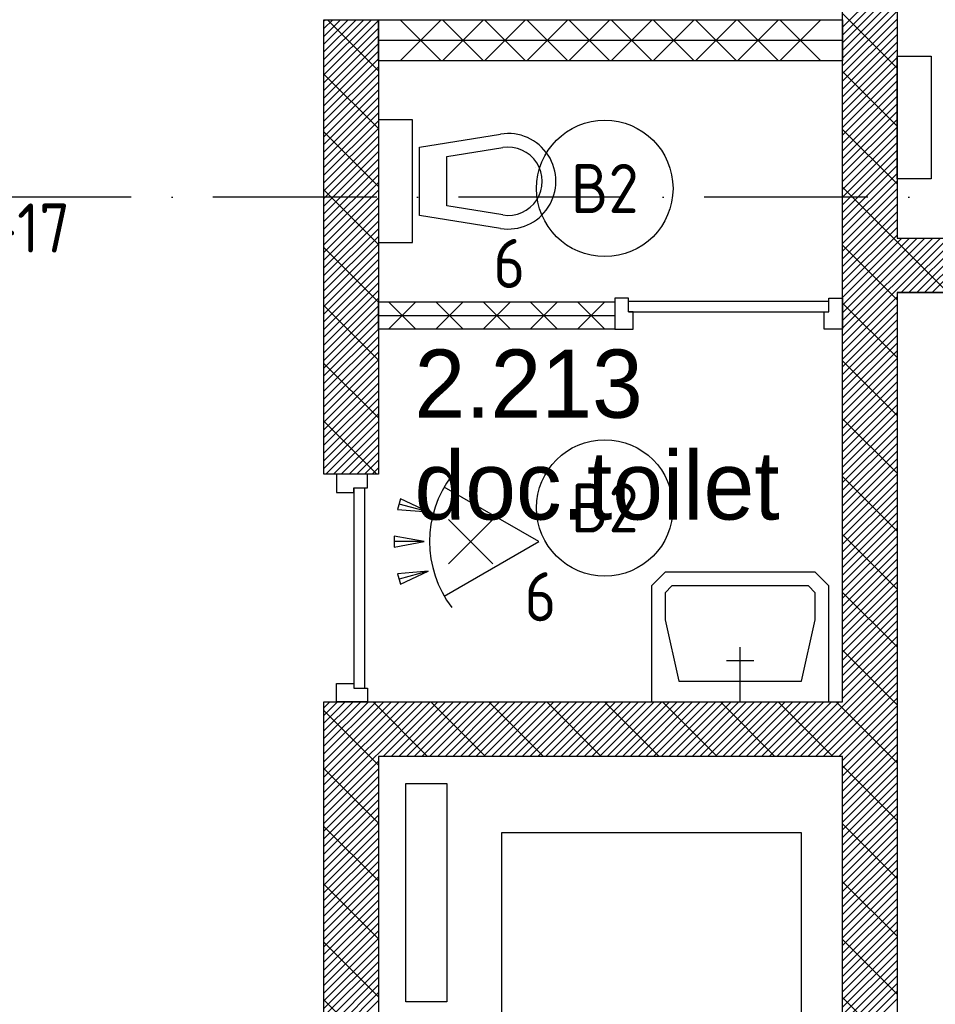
# Model space of a CAD drawing. Header units: millimetres. Extents: x -6587 to 112313, y 244 to 84344.
# Tile 21 of 63: x 26184 to 29539, y 45948 to 49557. Entities that reach past the tile are written whole.
import ezdxf
from ezdxf.enums import TextEntityAlignment as Align

# ---------------------------------------------------------------- set-up
doc = ezdxf.new("R2010")
doc.units = ezdxf.units.MM
doc.header["$LTSCALE"] = 100
doc.linetypes.add('DASHDOT', pattern=[9, 6, -1.5, 0, -1.5])
doc.layers.get('0').update_dxf_attribs({"color": 9, "linetype": 'CONTINUOUS'})
for name, color, linetype in [('AL$7----_STRAMIEN', 1, 'DASHDOT'), ('AL22----_BINNENWAND', 7, 'CONTINUOUS'), ('AL28----_KONSTRUKTIE', 3, 'CONTINUOUS'), ('AL32----_BINNENKOZ', 7, 'CONTINUOUS'), ('AL32----_DRAAIRICHTING', 1, 'CONTINUOUS'), ('AL66----_TRANSPINST', 7, 'CONTINUOUS'), ('AL74----_INRSANITAIR', 7, 'CONTINUOUS'), ('ALL-----_REFLIJNEN', 8, 'CONTINUOUS'), ('ALXA7---_KALKZVUIL', 1, 'CONTINUOUS'), ('ALXAA---_GEWBETON', 12, 'CONTINUOUS'), ('ALXAB---_PREFABBETON', 1, 'CONTINUOUS'), ('BOUW', 8, 'CONTINUOUS'), ('EB63101-_ATTRIB', 2, 'CONTINUOUS'), ('EB63501-_ATTRIB', 2, 'CONTINUOUS'), ('EL63101-_LICHT-ARM', 3, 'CONTINUOUS'), ('EL63102-_LICHT-SCH', 3, 'CONTINUOUS'), ('EL63501-_NOODVRL-ARM', 3, 'CONTINUOUS'), ('LIJN025', 10, 'CONTINUOUS')]:
    doc.layers.add(name, color=color, linetype=linetype)
doc.styles.add('1_8', font='iso', dxfattribs={"width": 0.7, "height": 1.8})
doc.styles.add('BURO-025', font='BUROFONT.shx', dxfattribs={"height": 250})

# ---------------------------------------------------------------- blocks, each defined once
blk = doc.blocks.new('ES3G00')
blk.add_circle((0, 0), 2.5)
at = {"color": 6, "style": '1_8'}
for tag, flags, p in [('SCHAK', 8, (3.5, 2.75)), ('A_CODE', 8, (0, 0)), ('GROEP', 8, (-3.5, -2.75)), ('KAST', 9, (3.5, -2.75))]:
    blk.add_attdef(tag, text='', height=1.8, dxfattribs=dict(at, flags=flags)).set_placement(p, align=Align.MIDDLE)
blk = doc.blocks.new('ES652116')
for p, q in [((1.557, 1.087), (2.619, 1.372)), ((-0.813, -0.813), (0.813, 0.813)), ((0.813, -0.813), (-0.813, 0.813)), ((1.7, 0), (2.8, 0)), ((1.557, -1.087), (2.619, -1.372))]:
    blk.add_line(p, q)
blk.add_lwpolyline([(0.964, 2), (-2.5, 0), (0.964, -2)])
for points in [[(2.671, 1.179), (2.568, 1.565), (1.557, 1.087)], [(2.8, -0.2), (2.8, 0.2), (1.7, 0)], [(2.568, -1.565), (2.671, -1.179), (1.557, -1.087)]]:
    blk.add_lwpolyline(points, close=True)
blk.add_arc((-2.5, 0), 4, 322.8192, 37.1808)
at = {"style": '1_8'}
for tag, flags, p in [('SCHAK', 8, (3, 5.5)), ('KAST', 9, (-3, 0.5)), ('M_CODE', 9, (0, 0)), ('DOEL', 9, (-3, -2)), ('GROEP', 9, (-3, -4.5))]:
    blk.add_attdef(tag, text='', height=1.8, dxfattribs=dict(at, flags=flags)).set_placement(p, align=Align.MIDDLE_CENTER)
at = {"style": '1_8', "flags": 8}
blk.add_attdef('CODE', text='', height=1.8, dxfattribs=at).set_placement((0, 0), align=Align.MIDDLE)
blk = doc.blocks.new('ES3G01')
at = {"color": 0}
for p, q in [((-1.768, 1.768), (1.768, -1.768)), ((1.768, 1.768), (-1.768, -1.768))]:
    blk.add_line(p, q, dxfattribs=at)
at = {"color": 6}
blk.add_lwpolyline([(1.768, -1.768), (1.75, -1.75)], dxfattribs=at)
blk.add_circle((0, 0), 2.5)
at = {"color": 0}
for radius in [0.85, 0.5]:
    blk.add_circle((0, 0), radius, dxfattribs=at)
at = {"color": 6, "style": '1_8'}
for tag, flags, p in [('A_CODE', 8, (-3.5, 2.75)), ('SCHAK', 8, (3.5, 2.75)), ('GROEP', 8, (-3.5, -2.75)), ('KAST', 9, (3.5, -2.75))]:
    blk.add_attdef(tag, text='', height=1.8, dxfattribs=dict(at, flags=flags)).set_placement(p, align=Align.MIDDLE)
blk = doc.blocks.new('A$Cb38f1ce1')
at = {"layer": 'AL$7----_STRAMIEN', "color": 1}
blk.add_line((86347.7, 42380), (750, 42380), dxfattribs=at)
at = {"layer": 'AL22----_BINNENWAND', "color": 8}
for p, q in [((24247.7, 43030), (25947.7, 43030)), ((24247.7, 42880), (24247.7, 43030)), ((25947.7, 43030), (25947.7, 42880)), ((25947.7, 42880), (24247.7, 42880)), ((24247.7, 41996), (25113.7, 41996)), ((24247.7, 41896), (24247.7, 41996)), ((25113.7, 41996), (25113.7, 41896)), ((25113.7, 41896), (24247.7, 41896))]:
    blk.add_line(p, q, dxfattribs=at)
at = {"layer": 'AL28----_KONSTRUKTIE', "color": 8}
for p, q in [((25947.7, 40530), (25947.7, 45080)), ((26147.7, 45080), (26147.7, 42230)), ((24047.7, 41364), (24047.7, 43030)), ((24047.7, 43030), (24247.7, 43030)), ((24247.7, 43030), (24247.7, 41364)), ((26147.7, 42230), (30447.7, 42230)), ((26147.7, 42230), (30447.7, 42230)), ((26147.7, 42030), (30447.7, 42030)), ((30447.7, 42030), (26147.7, 42030)), ((26147.7, 42030), (26147.7, 38430)), ((24247.7, 41364), (24047.7, 41364)), ((24047.7, 38230), (24047.7, 40530)), ((24047.7, 40530), (24247.7, 40530)), ((24247.7, 40530), (25947.7, 40530)), ((25947.7, 40330), (24247.7, 40330)), ((24247.7, 40330), (24247.7, 38430)), ((25947.7, 38430), (25947.7, 40330))]:
    blk.add_line(p, q, dxfattribs=at)
at = {"layer": 'AL32----_BINNENKOZ', "color": 8}
for p, q in [((25113.7, 42010), (25113.7, 41896)), ((25163.7, 42010), (25113.7, 42010)), ((25163.7, 41959), (25163.7, 42010)), ((25163.7, 41999), (25897.7, 41999)), ((25897.7, 41959), (25897.7, 42010)), ((25897.7, 42010), (25947.7, 42010)), ((25947.7, 42010), (25947.7, 41896)), ((25163.7, 41959), (25897.7, 41959)), ((25180.7, 41959), (25163.7, 41959)), ((25180.7, 41896), (25180.7, 41959)), ((25880.7, 41896), (25880.7, 41959)), ((25880.7, 41959), (25897.7, 41959)), ((25113.7, 41896), (25180.7, 41896)), ((25947.7, 41896), (25880.7, 41896))]:
    blk.add_line(p, q, dxfattribs=at)
for points in [[(24207.7, 41364), (24093.7, 41364), (24093.7, 41297), (24156.7, 41297), (24156.7, 41314), (24207.7, 41314), (24207.7, 41364)], [(24156.7, 41314), (24156.7, 40580)], [(24196.7, 41314), (24196.7, 40580)], [(24207.7, 40530), (24093.7, 40530), (24093.7, 40597), (24156.7, 40597), (24156.7, 40580), (24207.7, 40580), (24207.7, 40530)]]:
    blk.add_lwpolyline(points, dxfattribs=at)
at = {"layer": 'AL32----_DRAAIRICHTING', "color": 8}
for p, q in [((25947.7, 41559.9), (26147.7, 41759.9)), ((25947.7, 41531.6), (26147.7, 41731.6)), ((25947.7, 41503.3), (26147.7, 41703.3)), ((25947.7, 41475), (26147.7, 41675)), ((25947.7, 41446.8), (26147.7, 41646.8)), ((25947.7, 41418.5), (26147.7, 41618.5)), ((25947.7, 41390.2), (26147.7, 41590.2)), ((25947.7, 41567.5), (26147.7, 41367.5)), ((25947.7, 41361.9), (26147.7, 41561.9)), ((25947.7, 41333.6), (26147.7, 41533.6)), ((25947.7, 41305.3), (26147.7, 41505.3)), ((25947.7, 41277.1), (26147.7, 41477.1)), ((25947.7, 41248.8), (26147.7, 41448.8)), ((25947.7, 41220.5), (26147.7, 41420.5)), ((25947.7, 41192.2), (26147.7, 41392.2)), ((25947.7, 41163.9), (26147.7, 41363.9)), ((25947.7, 41355.4), (26147.7, 41155.4)), ((25947.7, 41135.6), (26147.7, 41335.6)), ((25947.7, 41107.3), (26147.7, 41307.3)), ((25947.7, 41079.1), (26147.7, 41279.1)), ((25947.7, 41050.8), (26147.7, 41250.8)), ((25947.7, 41022.5), (26147.7, 41222.5)), ((25947.7, 40994.2), (26147.7, 41194.2)), ((25947.7, 40965.9), (26147.7, 41165.9)), ((25947.7, 41143.2), (26147.7, 40943.2)), ((25947.7, 40937.6), (26147.7, 41137.6)), ((25947.7, 40909.4), (26147.7, 41109.4)), ((25947.7, 40881.1), (26147.7, 41081.1)), ((25947.7, 40852.8), (26147.7, 41052.8)), ((25297.7, 41005), (25247.7, 40955)), ((25847.7, 41005), (25297.7, 41005)), ((25897.7, 40955), (25847.7, 41005)), ((25947.7, 40824.5), (26147.7, 41024.5)), ((25947.7, 40796.2), (26147.7, 40996.2)), ((25947.7, 40767.9), (26147.7, 40967.9)), ((25247.7, 40955), (25247.7, 40830)), ((25322.7, 40955), (25297.7, 40930)), ((25297.7, 40930), (25297.7, 40830)), ((25822.7, 40955), (25322.7, 40955)), ((25847.7, 40930), (25822.7, 40955)), ((25847.7, 40830), (25847.7, 40930)), ((25897.7, 40830), (25897.7, 40955)), ((25947.7, 40739.7), (26147.7, 40939.7)), ((25947.7, 40931.1), (26147.7, 40731.1)), ((25947.7, 40711.4), (26147.7, 40911.4)), ((25947.7, 40683.1), (26147.7, 40883.1)), ((25247.7, 40830), (25247.7, 40530)), ((25297.7, 40830), (25347.7, 40605)), ((25797.7, 40605), (25847.7, 40830)), ((25897.7, 40530), (25897.7, 40830)), ((25947.7, 40654.8), (26147.7, 40854.8)), ((25947.7, 40626.5), (26147.7, 40826.5)), ((25947.7, 40598.2), (26147.7, 40798.2)), ((25947.7, 40569.9), (26147.7, 40769.9)), ((25572.7, 40530), (25572.7, 40730)), ((25764.3, 40330), (26147.7, 40713.4)), ((25947.7, 40541.7), (26147.7, 40741.7)), ((25947.7, 40719), (26147.7, 40519)), ((25622.7, 40680), (25522.7, 40680)), ((25792.6, 40330), (26147.7, 40685.1)), ((25820.9, 40330), (26147.7, 40656.8)), ((25347.7, 40605), (25797.7, 40605)), ((25849.1, 40330), (26147.7, 40628.5)), ((25877.4, 40330), (26147.7, 40600.2)), ((25905.7, 40330), (26147.7, 40572)), ((25934, 40330), (26147.7, 40543.7)), ((24972.3, 40330), (25172.3, 40530)), ((25000.6, 40330), (25200.6, 40530)), ((25028.9, 40330), (25228.9, 40530)), ((25057.2, 40330), (25257.2, 40530)), ((25076, 40530), (25276, 40330)), ((25085.5, 40330), (25285.5, 40530)), ((25113.7, 40330), (25313.7, 40530)), ((25142, 40330), (25342, 40530)), ((25170.3, 40330), (25370.3, 40530)), ((25198.6, 40330), (25398.6, 40530)), ((25226.9, 40330), (25426.9, 40530)), ((25247.7, 40530), (25897.7, 40530)), ((25255.2, 40330), (25455.2, 40530)), ((25283.5, 40330), (25483.5, 40530)), ((25288.1, 40530), (25488.1, 40330)), ((25311.7, 40330), (25511.7, 40530)), ((25340, 40330), (25540, 40530)), ((25368.3, 40330), (25568.3, 40530)), ((25396.6, 40330), (25596.6, 40530)), ((25424.9, 40330), (25624.9, 40530)), ((25453.2, 40330), (25653.2, 40530)), ((25481.4, 40330), (25681.4, 40530)), ((25500.3, 40530), (25700.3, 40330)), ((25509.7, 40330), (25709.7, 40530)), ((25538, 40330), (25738, 40530)), ((25566.3, 40330), (25766.3, 40530)), ((25594.6, 40330), (25794.6, 40530)), ((25622.9, 40330), (25822.9, 40530)), ((25651.2, 40330), (25851.2, 40530)), ((25679.4, 40330), (25879.4, 40530)), ((25707.7, 40330), (25907.7, 40530)), ((25712.4, 40530), (25912.4, 40330)), ((25736, 40330), (25936, 40530)), ((25924.5, 40530), (26147.7, 40306.8)), ((25947.7, 40315.4), (26147.7, 40515.4)), ((25947.7, 40287.1), (26147.7, 40487.1)), ((25947.7, 40258.8), (26147.7, 40458.8)), ((25947.7, 40230.5), (26147.7, 40430.5)), ((25947.7, 40202.2), (26147.7, 40402.2)), ((25947.7, 40174), (26147.7, 40374)), ((25947.7, 40145.7), (26147.7, 40345.7)), ((25947.7, 40117.4), (26147.7, 40317.4)), ((25947.7, 40294.7), (26147.7, 40094.7)), ((25947.7, 40089.1), (26147.7, 40289.1)), ((25947.7, 40060.8), (26147.7, 40260.8)), ((25947.7, 40032.5), (26147.7, 40232.5)), ((25947.7, 40004.3), (26147.7, 40204.3)), ((25947.7, 39976), (26147.7, 40176)), ((25947.7, 39947.7), (26147.7, 40147.7)), ((25947.7, 39919.4), (26147.7, 40119.4)), ((25947.7, 39891.1), (26147.7, 40091.1)), ((25947.7, 40082.6), (26147.7, 39882.6)), ((25947.7, 39862.8), (26147.7, 40062.8)), ((25947.7, 39834.6), (26147.7, 40034.6)), ((25947.7, 39806.3), (26147.7, 40006.3)), ((25947.7, 39778), (26147.7, 39978)), ((25947.7, 39749.7), (26147.7, 39949.7)), ((25947.7, 39721.4), (26147.7, 39921.4)), ((25947.7, 39693.1), (26147.7, 39893.1)), ((25947.7, 39870.4), (26147.7, 39670.4)), ((25947.7, 39664.8), (26147.7, 39864.8)), ((25947.7, 39636.6), (26147.7, 39836.6)), ((25947.7, 39608.3), (26147.7, 39808.3)), ((25947.7, 39580), (26147.7, 39780)), ((25947.7, 39551.7), (26147.7, 39751.7)), ((25947.7, 39523.4), (26147.7, 39723.4)), ((25947.7, 39495.1), (26147.7, 39695.1))]:
    blk.add_line(p, q, dxfattribs=at)
at = {"layer": 'AL66----_TRANSPINST', "color": 8, "linetype": 'Continuous'}
for p, q in [((24347.7, 39430), (24347.7, 40230)), ((24497.7, 40230), (24497.7, 39430)), ((25797.7, 40050), (24697.7, 40050)), ((24697.7, 40050), (24697.7, 38650)), ((25797.7, 38650), (25797.7, 40050)), ((24497.7, 39430), (24347.7, 39430))]:
    blk.add_line(p, q, dxfattribs=at)
at = {"layer": 'AL66----_TRANSPINST', "color": 8}
blk.add_line((24347.7, 40230), (24497.7, 40230), dxfattribs=at)
at = {"layer": 'AL74----_INRSANITAIR', "color": 8, "linetype": 'Continuous'}
for p, q in [((26147.7, 42896.5), (26272.7, 42896.5)), ((26147.7, 42446.5), (26147.7, 42896.5)), ((26272.7, 42896.5), (26272.7, 42446.5)), ((24372.7, 42663), (24247.7, 42663)), ((24247.7, 42663), (24247.7, 42213)), ((24372.7, 42213), (24372.7, 42663)), ((24397.7, 42563), (24694.9, 42610.8)), ((24647.7, 42613), (24647.7, 42613)), ((24397.7, 42313), (24397.7, 42563)), ((24497.7, 42528.4), (24702.8, 42561.4)), ((24497.7, 42347.6), (24497.7, 42528.4)), ((24822.7, 42488), (24822.7, 42488)), ((26272.7, 42446.5), (26147.7, 42446.5)), ((24702.8, 42314.6), (24497.7, 42347.6)), ((24694.9, 42265.2), (24397.7, 42313)), ((24247.7, 42213), (24372.7, 42213))]:
    blk.add_line(p, q, dxfattribs=at)
for radius in [175, 125]:
    blk.add_arc((24722.7, 42438), radius, 260.8673, 99.1327, dxfattribs=at)
at = {"layer": 'ALL-----_REFLIJNEN', "color": 8, "linetype": 'Continuous'}
for p, q in [((24247.7, 42955), (25947.7, 42955)), ((24247.7, 41946), (25113.7, 41946))]:
    blk.add_line(p, q, dxfattribs=at)
at = {"layer": 'ALXA7---_KALKZVUIL', "color": 8}
for p, q in [((24477.2, 43030), (24327.2, 42880)), ((24327.2, 43030), (24477.2, 42880)), ((24631.8, 43030), (24481.8, 42880)), ((24481.8, 43030), (24631.8, 42880)), ((24786.3, 43030), (24636.3, 42880)), ((24636.3, 43030), (24786.3, 42880)), ((24940.9, 43030), (24790.9, 42880)), ((24790.9, 43030), (24940.9, 42880)), ((25095.4, 43030), (24945.4, 42880)), ((24945.4, 43030), (25095.4, 42880)), ((25249.9, 43030), (25099.9, 42880)), ((25099.9, 43030), (25249.9, 42880)), ((25404.5, 43030), (25254.5, 42880)), ((25254.5, 43030), (25404.5, 42880)), ((25559, 43030), (25409, 42880)), ((25409, 43030), (25559, 42880)), ((25713.6, 43030), (25563.6, 42880)), ((25563.6, 43030), (25713.6, 42880)), ((25868.1, 43030), (25718.1, 42880)), ((25718.1, 43030), (25868.1, 42880)), ((24384.3, 41996), (24284.3, 41896)), ((24284.3, 41996), (24384.3, 41896)), ((24557.5, 41996), (24457.5, 41896)), ((24457.5, 41996), (24557.5, 41896)), ((24730.7, 41996), (24630.7, 41896)), ((24630.7, 41996), (24730.7, 41896)), ((24903.9, 41996), (24803.9, 41896)), ((24803.9, 41996), (24903.9, 41896)), ((25077.1, 41996), (24977.1, 41896)), ((24977.1, 41996), (25077.1, 41896))]:
    blk.add_line(p, q, dxfattribs=at)
at = {"layer": 'ALXAA---_GEWBETON', "color": 8}
for p, q in [((25947.7, 43002.4), (26147.7, 43202.4)), ((25947.7, 42974.1), (26147.7, 43174.1)), ((25947.7, 42945.8), (26147.7, 43145.8)), ((25947.7, 42917.5), (26147.7, 43117.5)), ((25947.7, 42889.3), (26147.7, 43089.3)), ((25947.7, 42861), (26147.7, 43061)), ((24047.7, 43025.7), (24051.9, 43030)), ((24047.7, 42997.4), (24080.2, 43030)), ((24047.7, 42969.2), (24108.5, 43030)), ((24047.7, 42940.9), (24136.8, 43030)), ((24047.7, 42912.6), (24165.1, 43030)), ((24047.7, 42884.3), (24193.4, 43030)), ((24047.7, 42856), (24221.6, 43030)), ((24047.7, 42827.7), (24247.7, 43027.7)), ((25947.7, 42832.7), (26147.7, 43032.7)), ((24047.7, 42799.4), (24247.7, 42999.4)), ((25947.7, 42804.4), (26147.7, 43004.4)), ((24047.7, 42771.2), (24247.7, 42971.2)), ((25947.7, 42776.1), (26147.7, 42976.1)), ((24047.7, 42742.9), (24247.7, 42942.9)), ((24047.7, 42714.6), (24247.7, 42914.6)), ((25947.7, 42747.8), (26147.7, 42947.8)), ((25947.7, 42719.5), (26147.7, 42919.5)), ((24047.7, 42686.3), (24247.7, 42886.3)), ((25947.7, 42691.3), (26147.7, 42891.3)), ((24047.7, 42658), (24247.7, 42858)), ((25947.7, 42663), (26147.7, 42863)), ((24047.7, 42629.7), (24247.7, 42829.7)), ((25947.7, 42634.7), (26147.7, 42834.7)), ((25947.7, 42606.4), (26147.7, 42806.4)), ((24047.7, 42601.5), (24247.7, 42801.5)), ((24047.7, 42573.2), (24247.7, 42773.2)), ((25947.7, 42578.1), (26147.7, 42778.1)), ((24047.7, 42544.9), (24247.7, 42744.9)), ((25947.7, 42549.8), (26147.7, 42749.8)), ((24047.7, 42516.6), (24247.7, 42716.6)), ((25947.7, 42521.6), (26147.7, 42721.6)), ((24047.7, 42488.3), (24247.7, 42688.3)), ((25947.7, 42493.3), (26147.7, 42693.3)), ((25947.7, 42465), (26147.7, 42665)), ((24047.7, 42460), (24247.7, 42660)), ((24047.7, 42431.8), (24247.7, 42631.8)), ((25947.7, 42436.7), (26147.7, 42636.7)), ((24047.7, 42403.5), (24247.7, 42603.5)), ((25947.7, 42408.4), (26147.7, 42608.4)), ((24047.7, 42375.2), (24247.7, 42575.2)), ((25947.7, 42380.1), (26147.7, 42580.1)), ((24047.7, 42346.9), (24247.7, 42546.9)), ((24047.7, 42318.6), (24247.7, 42518.6)), ((25947.7, 42351.9), (26147.7, 42551.9)), ((25947.7, 42323.6), (26147.7, 42523.6)), ((24047.7, 42290.3), (24247.7, 42490.3)), ((25947.7, 42295.3), (26147.7, 42495.3)), ((24047.7, 42262), (24247.7, 42462)), ((25947.7, 42267), (26147.7, 42467)), ((24047.7, 42233.8), (24247.7, 42433.8)), ((25947.7, 42238.7), (26147.7, 42438.7)), ((25947.7, 42210.4), (26147.7, 42410.4)), ((24047.7, 42205.5), (24247.7, 42405.5)), ((24047.7, 42177.2), (24247.7, 42377.2)), ((25947.7, 42182.1), (26147.7, 42382.1)), ((24047.7, 42148.9), (24247.7, 42348.9)), ((25947.7, 42153.9), (26147.7, 42353.9)), ((24047.7, 42120.6), (24247.7, 42320.6)), ((25947.7, 42125.6), (26147.7, 42325.6)), ((24047.7, 42092.3), (24247.7, 42292.3)), ((24047.7, 42064.1), (24247.7, 42264.1)), ((25947.7, 42097.3), (26147.7, 42297.3)), ((25947.7, 42069), (26147.7, 42269)), ((24047.7, 42035.8), (24247.7, 42235.8)), ((25947.7, 42040.7), (26147.7, 42240.7)), ((25947.7, 42012.4), (26165.2, 42230)), ((25947.7, 41984.2), (26193.5, 42230)), ((25947.7, 41955.9), (26221.8, 42230)), ((25947.7, 41927.6), (26250.1, 42230)), ((25947.7, 41899.3), (26278.4, 42230)), ((25947.7, 41871), (26306.6, 42230)), ((25947.7, 41842.7), (26334.9, 42230)), ((26163.2, 42030), (26363.2, 42230)), ((26191.5, 42030), (26391.5, 42230)), ((26219.8, 42030), (26419.8, 42230)), ((26248.1, 42030), (26448.1, 42230)), ((26276.4, 42030), (26476.4, 42230)), ((24047.7, 42007.5), (24247.7, 42207.5)), ((24047.7, 41979.2), (24247.7, 42179.2)), ((24047.7, 41950.9), (24247.7, 42150.9)), ((24047.7, 41922.6), (24247.7, 42122.6)), ((24047.7, 41894.4), (24247.7, 42094.4)), ((24047.7, 41866.1), (24247.7, 42066.1)), ((24047.7, 41837.8), (24247.7, 42037.8)), ((25947.7, 41814.5), (26147.7, 42014.5)), ((24047.7, 41809.5), (24247.7, 42009.5)), ((24047.7, 41781.2), (24247.7, 41981.2)), ((25947.7, 41786.2), (26147.7, 41986.2)), ((24047.7, 41752.9), (24247.7, 41952.9)), ((25947.7, 41757.9), (26147.7, 41957.9)), ((24047.7, 41724.6), (24247.7, 41924.6)), ((25947.7, 41729.6), (26147.7, 41929.6)), ((24047.7, 41696.4), (24247.7, 41896.4)), ((24047.7, 41668.1), (24247.7, 41868.1)), ((25947.7, 41701.3), (26147.7, 41901.3)), ((25947.7, 41673), (26147.7, 41873)), ((24047.7, 41639.8), (24247.7, 41839.8)), ((25947.7, 41644.7), (26147.7, 41844.7)), ((24047.7, 41611.5), (24247.7, 41811.5)), ((25947.7, 41616.5), (26147.7, 41816.5)), ((24047.7, 41583.2), (24247.7, 41783.2)), ((25947.7, 41588.2), (26147.7, 41788.2)), ((24047.7, 41554.9), (24247.7, 41754.9)), ((24047.7, 41526.7), (24247.7, 41726.7)), ((24047.7, 41498.4), (24247.7, 41698.4)), ((24047.7, 41470.1), (24247.7, 41670.1)), ((24047.7, 41441.8), (24247.7, 41641.8)), ((24047.7, 41413.5), (24247.7, 41613.5)), ((24047.7, 41385.2), (24247.7, 41585.2)), ((24054.7, 41364), (24247.7, 41557)), ((24083, 41364), (24247.7, 41528.7)), ((24111.3, 41364), (24247.7, 41500.4)), ((24139.6, 41364), (24247.7, 41472.1)), ((24167.9, 41364), (24247.7, 41443.8)), ((24196.1, 41364), (24247.7, 41415.5)), ((24224.4, 41364), (24247.7, 41387.2)), ((24047.7, 40508.4), (24069.2, 40530)), ((24047.7, 40480.1), (24097.5, 40530)), ((24047.7, 40508.4), (24069.2, 40530)), ((24047.7, 40480.1), (24097.5, 40530)), ((24047.7, 40451.9), (24125.8, 40530)), ((24047.7, 40423.6), (24154.1, 40530)), ((24047.7, 40395.3), (24182.4, 40530)), ((24047.7, 40367), (24210.7, 40530)), ((24047.7, 40338.7), (24238.9, 40530)), ((24047.7, 40310.4), (24267.2, 40530)), ((24047.7, 40282.1), (24295.5, 40530)), ((24047.7, 40253.9), (24323.8, 40530)), ((24047.7, 40225.6), (24352.1, 40530)), ((24047.7, 40197.3), (24380.4, 40530)), ((24047.7, 40169), (24408.7, 40530)), ((24047.7, 40140.7), (24436.9, 40530)), ((24265.2, 40330), (24465.2, 40530)), ((24293.5, 40330), (24493.5, 40530)), ((24321.8, 40330), (24521.8, 40530)), ((24350.1, 40330), (24550.1, 40530)), ((24378.4, 40330), (24578.4, 40530)), ((24406.6, 40330), (24606.6, 40530)), ((24434.9, 40330), (24634.9, 40530)), ((24463.2, 40330), (24663.2, 40530)), ((24491.5, 40330), (24691.5, 40530)), ((24519.8, 40330), (24719.8, 40530)), ((24548.1, 40330), (24748.1, 40530)), ((24576.3, 40330), (24776.3, 40530)), ((24604.6, 40330), (24804.6, 40530)), ((24632.9, 40330), (24832.9, 40530)), ((24661.2, 40330), (24861.2, 40530)), ((24689.5, 40330), (24889.5, 40530)), ((24717.8, 40330), (24917.8, 40530)), ((24746.1, 40330), (24946.1, 40530)), ((24774.3, 40330), (24974.3, 40530)), ((24802.6, 40330), (25002.6, 40530)), ((24830.9, 40330), (25030.9, 40530)), ((24859.2, 40330), (25059.2, 40530)), ((24887.5, 40330), (25087.5, 40530)), ((24915.8, 40330), (25115.8, 40530)), ((24944, 40330), (25144, 40530)), ((24047.7, 40112.4), (24247.7, 40312.4)), ((24047.7, 40084.2), (24247.7, 40284.2)), ((24047.7, 40055.9), (24247.7, 40255.9)), ((24047.7, 40027.6), (24247.7, 40227.6)), ((24047.7, 39999.3), (24247.7, 40199.3)), ((24047.7, 39971), (24247.7, 40171)), ((24047.7, 39942.7), (24247.7, 40142.7)), ((24047.7, 39914.5), (24247.7, 40114.5)), ((24047.7, 39886.2), (24247.7, 40086.2)), ((24047.7, 39857.9), (24247.7, 40057.9)), ((24047.7, 39829.6), (24247.7, 40029.6)), ((24047.7, 39801.3), (24247.7, 40001.3)), ((24047.7, 39773), (24247.7, 39973)), ((24047.7, 39744.7), (24247.7, 39944.7)), ((24047.7, 39716.5), (24247.7, 39916.5)), ((24047.7, 39688.2), (24247.7, 39888.2)), ((24047.7, 39659.9), (24247.7, 39859.9)), ((24047.7, 39631.6), (24247.7, 39831.6)), ((24047.7, 39603.3), (24247.7, 39803.3)), ((24047.7, 39575), (24247.7, 39775)), ((24047.7, 39546.8), (24247.7, 39746.8)), ((24047.7, 39518.5), (24247.7, 39718.5)), ((24047.7, 39490.2), (24247.7, 39690.2)), ((25947.7, 39466.9), (26147.7, 39666.9)), ((24047.7, 39461.9), (24247.7, 39661.9)), ((24047.7, 39433.6), (24247.7, 39633.6)), ((25947.7, 39438.6), (26147.7, 39638.6)), ((24047.7, 39405.3), (24247.7, 39605.3)), ((25947.7, 39410.3), (26147.7, 39610.3)), ((24047.7, 39377.1), (24247.7, 39577.1)), ((25947.7, 39382), (26147.7, 39582)), ((24047.7, 39348.8), (24247.7, 39548.8)), ((25947.7, 39353.7), (26147.7, 39553.7)), ((25947.7, 39325.4), (26147.7, 39525.4)), ((24047.7, 39320.5), (24247.7, 39520.5)), ((24047.7, 39292.2), (24247.7, 39492.2)), ((25947.7, 39297.2), (26147.7, 39497.2)), ((24047.7, 39263.9), (24247.7, 39463.9)), ((25947.7, 39268.9), (26147.7, 39468.9)), ((24047.7, 39235.6), (24247.7, 39435.6)), ((25947.7, 39240.6), (26147.7, 39440.6))]:
    blk.add_line(p, q, dxfattribs=at)
at = {"layer": 'ALXAB---_PREFABBETON', "color": 8}
for p, q in [((24060.9, 43030), (24247.7, 42843.2)), ((25947.7, 43052.4), (26147.7, 42852.4)), ((24047.7, 42831.1), (24247.7, 42631.1)), ((25947.7, 42840.3), (26147.7, 42640.3)), ((25947.7, 42628.2), (26147.7, 42428.2)), ((24047.7, 42619), (24247.7, 42419)), ((25947.7, 42416), (26333.7, 42030)), ((24047.7, 42406.8), (24247.7, 42206.8)), ((24047.7, 42194.7), (24247.7, 41994.7)), ((25947.7, 42203.9), (26147.7, 42003.9)), ((24047.7, 41982.6), (24247.7, 41782.6)), ((25947.7, 41991.8), (26147.7, 41791.8)), ((24047.7, 41770.4), (24247.7, 41570.4)), ((25947.7, 41779.6), (26147.7, 41579.6)), ((24047.7, 41558.3), (24242, 41364)), ((24047.7, 40497.7), (24247.7, 40297.7)), ((24227.5, 40530), (24427.5, 40330)), ((24439.6, 40530), (24639.6, 40330)), ((24651.7, 40530), (24851.7, 40330)), ((24863.9, 40530), (25063.9, 40330)), ((24047.7, 40285.5), (24247.7, 40085.5)), ((24047.7, 40073.4), (24247.7, 39873.4)), ((24047.7, 39861.3), (24247.7, 39661.3)), ((24047.7, 39649.1), (24247.7, 39449.1)), ((25947.7, 39658.3), (26147.7, 39458.3)), ((24047.7, 39437), (24247.7, 39237)), ((25947.7, 39446.2), (26147.7, 39246.2))]:
    blk.add_line(p, q, dxfattribs=at)
at = {"layer": 'BOUW', "style": 'BURO-025'}
for s, p in [('2.213', (24379.4, 41571.1)), ('doc.toilet', (24379.4, 41198))]:
    blk.add_text(s, height=250, dxfattribs=at).set_placement(p)

msp = doc.modelspace()

# ---------------------------------------------------------------- block references
at = {"layer": 'EL63101-_LICHT-ARM'}
ref = msp.add_blockref('ES3G00', (28328, 48938.5, 2600), dxfattribs=dict(at, xscale=100, yscale=100, zscale=100))
ref.add_attrib('A_CODE', 'B2', dxfattribs={"layer": 'EB63101-_ATTRIB', "color": 1, "height": 180, "style": '1_8', "flags": 8}).set_placement((28328, 48938.5, 2600), align=Align.MIDDLE)
ref.add_attrib('GROEP', '6', dxfattribs={"layer": 'EB63101-_ATTRIB', "color": 1, "height": 180, "style": '1_8', "flags": 8}).set_placement((27978, 48663.5, 2600), align=Align.MIDDLE)
ref = msp.add_blockref('ES3G00', (28328, 47767.5, 2600), dxfattribs=dict(at, xscale=100, yscale=100, zscale=100))
ref.add_attrib('A_CODE', 'B2', dxfattribs={"layer": 'EB63101-_ATTRIB', "color": 1, "height": 180, "style": '1_8', "flags": 8}).set_placement((28328, 47767.5, 2600), align=Align.MIDDLE)
ref.add_attrib('GROEP', '6', dxfattribs={"layer": 'EB63101-_ATTRIB', "color": 1, "height": 180, "style": '1_8', "flags": 8}).set_placement((28092, 47442, 2600), align=Align.MIDDLE)
at = {"layer": 'EL63102-_LICHT-SCH', "xscale": 100, "yscale": 100, "zscale": 100, "rotation": 180}
msp.add_blockref('ES652116', (27836, 47644, 3000), dxfattribs=at)
at = {"layer": 'EL63501-_NOODVRL-ARM'}
ref = msp.add_blockref('ES3G01', (25901.5, 49262.5, 2600), dxfattribs=dict(at, xscale=100, yscale=100, zscale=100))
ref.add_attrib('A_CODE', 'T1', dxfattribs={"layer": 'EB63501-_ATTRIB', "color": 1, "height": 180, "style": '1_8', "flags": 8}).set_placement((25551.5, 49537.5, 2600), align=Align.MIDDLE)
ref.add_attrib('GROEP', 'NVK04-17', dxfattribs={"layer": 'EB63501-_ATTRIB', "color": 1, "height": 180, "style": '1_8', "flags": 8}).set_placement((25891.3, 48793.9, 2600), align=Align.MIDDLE)
at = {"layer": 'LIJN025'}
msp.add_blockref('A$Cb38f1ce1', (3251.2, 6526.8), dxfattribs=at)

doc.saveas('drawing.dxf')
